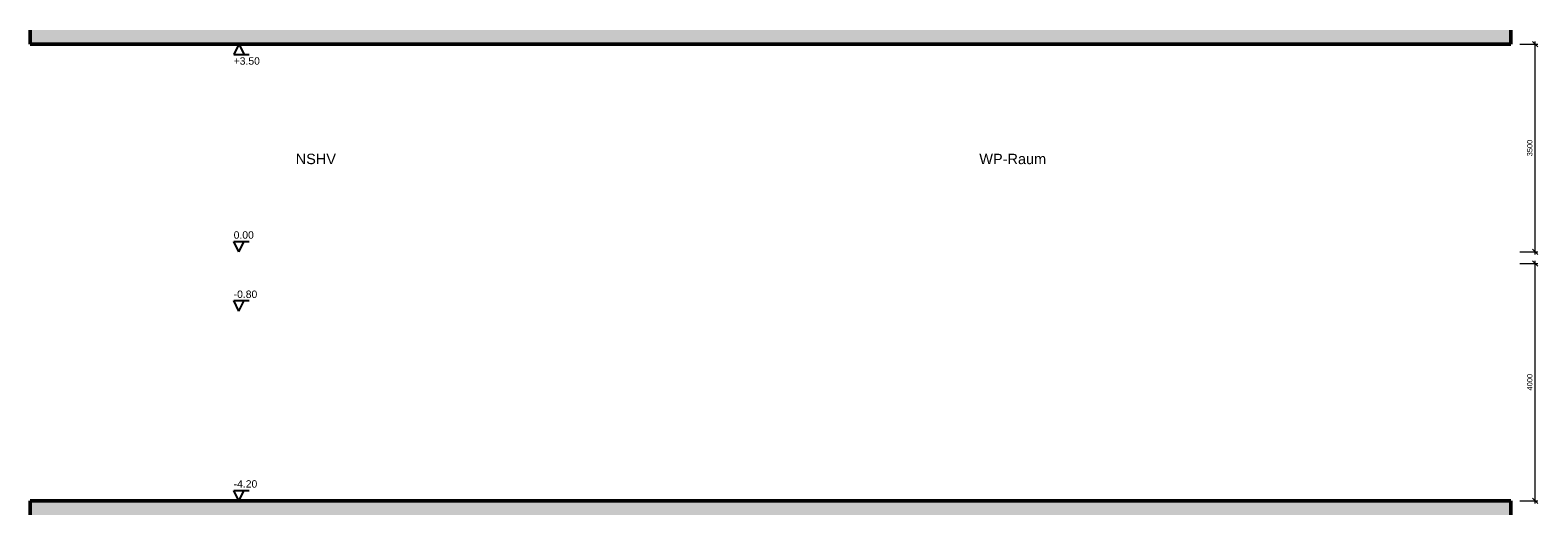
# Model space of a CAD drawing. Header units: millimetres. Extents: x -13200 to 29687, y -53917 to 38791.
# Tile 1 of 5: x 230 to 25646, y -53917 to -45740. Entities that reach past the tile are written whole.
import ezdxf

# ---------------------------------------------------------------- set-up
doc = ezdxf.new("R2010")
doc.units = ezdxf.units.MM
doc.header["$LTSCALE"] = 0.2
doc.layers.get('0').update_dxf_attribs({"lineweight": 18})
for name, color, linetype, lineweight in [('Ax_WA', 8, 'Continuous', 50), ('TGA_H_KOM_Armaturen', 7, 'Continuous', 18), ('TGA_H_TXT_Beschriftung', 7, 'Continuous', 18)]:
    doc.layers.add(name, color=color, linetype=linetype, lineweight=lineweight)
doc.styles.add('Annotative', font='arial.ttf')
doc.styles.add('MEP-Reloaded-M-2.5', font='arial.ttf', dxfattribs={"height": 2.5})
doc.dimstyles.new('Annotative', dxfattribs={"dimscale": 0, "dimtxt": 1.8, "dimasz": 1.8, "dimexe": 0.9, "dimexo": 3, "dimgap": 0.9, "dimtad": 1, "dimdec": 0, "dimdsep": 46, "dimtxsty": 'Annotative', "dimblk": 'OBLIQUE', "dimcen": 0, "dimdle": 0.9, "dimclrd": 256, "dimclre": 256, "dimclrt": 256, "dimadec": 0, "dimazin": 0, "dimtfac": 1, "dimtdec": 0, "dimtofl": 0, "dimtmove": 0, "dimatfit": 3, "dimldrblk": 'OBLIQUE', "dimfxl": 3, "dimtolj": 1, "dimtzin": 0, "dimlwd": -1, "dimlwe": -1, "dimarcsym": 0})

# ---------------------------------------------------------------- blocks, each defined once
blk = doc.blocks.new('4.13-Niveaupfeil')
at = {"linetype": 'Continuous'}
for p, q in [((0, 0), (-1.75, 3.5)), ((-1.75, 3.5), (3.5, 3.5)), ((0, 0), (1.75, 3.5))]:
    blk.add_line(p, q, dxfattribs=at)
blk = doc.blocks.new('_Oblique')
at = {"color": 0, "linetype": 'ByBlock', "lineweight": -2}
blk.add_line((-0.5, -0.5), (0.5, 0.5), dxfattribs=at)
blk = doc.blocks.new('*D914')
at = {"layer": 'Defpoints', "color": 0, "transparency": 16777216}
for p in [(25190, -49679), (25601, -49679), (25190, -53679)]:
    blk.add_point(p, dxfattribs=at)
at = {"layer": 'TGA_H_KOM_Armaturen', "transparency": 16777216}
for p, q in [((25340, -49679), (25646, -49679)), ((25601, -53724), (25601, -49634)), ((25340, -53679), (25646, -53679))]:
    blk.add_line(p, q, dxfattribs=at)
at = {"layer": 'TGA_H_KOM_Armaturen', "transparency": 16777216, "xscale": 90, "yscale": 90, "zscale": 90}
for p, rotation in [((25601, -49679), 90), ((25601, -53679), 270)]:
    blk.add_blockref('_Oblique', p, dxfattribs=dict(at, rotation=rotation))
at = {"layer": 'TGA_H_KOM_Armaturen', "transparency": 16777216, "insert": (25510, -51679), "char_height": 90, "attachment_point": 5, "rotation": 90, "style": 'Annotative'}
blk.add_mtext('\\A1;4000', dxfattribs=at)
blk = doc.blocks.new('*D915')
at = {"layer": 'Defpoints', "color": 0, "transparency": 16777216}
for p in [(25190, -45979), (25601, -45979), (25190, -49479)]:
    blk.add_point(p, dxfattribs=at)
at = {"layer": 'TGA_H_KOM_Armaturen', "transparency": 16777216}
for p, q in [((25340, -45979), (25646, -45979)), ((25601, -49524), (25601, -45934)), ((25340, -49479), (25646, -49479))]:
    blk.add_line(p, q, dxfattribs=at)
at = {"layer": 'TGA_H_KOM_Armaturen', "transparency": 16777216, "xscale": 90, "yscale": 90, "zscale": 90}
for p, rotation in [((25601, -45979), 90), ((25601, -49479), 270)]:
    blk.add_blockref('_Oblique', p, dxfattribs=dict(at, rotation=rotation))
at = {"layer": 'TGA_H_KOM_Armaturen', "transparency": 16777216, "insert": (25510, -47729), "char_height": 90, "attachment_point": 5, "rotation": 90, "style": 'Annotative'}
blk.add_mtext('\\A1;3500', dxfattribs=at)

msp = doc.modelspace()

# ---------------------------------------------------------------- hatches: boundary and pattern name
at = {"layer": 'Ax_WA', "lineweight": 18}
h = msp.add_hatch(dxfattribs=at)
h.set_pattern_fill('ANSI33', color=256, scale=25)
h.set_pattern_definition([(45, (-31416.09, -38909.87), (-112.2532, 112.2532), []), (45, (-31303.83, -38909.87), (-112.2532, 112.2532), [79.375, -39.6875])])
h.paths.add_polyline_path([(230, -45978.7), (25190, -45978.7), (25190, -45739.9), (230, -45739.9)])
h = msp.add_hatch(dxfattribs=at)
h.set_pattern_fill('ANSI33', color=256, scale=25)
h.set_pattern_definition([(45, (-31416.09, -39609.87), (-112.2532, 112.2532), []), (45, (-31303.83, -39609.87), (-112.2532, 112.2532), [79.375, -39.6875])])
h.paths.add_polyline_path([(230, -53678.7), (25190, -53678.7), (25190, -53917.5), (230, -53917.5)])

# ---------------------------------------------------------------- linework, layer by layer
at = {"layer": 'Ax_WA'}
for p, q in [((230, -45739.9), (230, -45978.7)), ((25190, -45978.7), (25190, -45739.9)), ((230, -45978.7), (25190, -45978.7)), ((230, -53678.7), (25190, -53678.7)), ((230, -53917.5), (230, -53678.7)), ((25190, -53678.7), (25190, -53917.5))]:
    msp.add_line(p, q, dxfattribs=at)

# ---------------------------------------------------------------- block references
at = {"layer": 'Defpoints', "xscale": -50, "yscale": 50, "zscale": 50, "rotation": 180}
msp.add_blockref('4.13-Niveaupfeil', (3748.4, -45978.7), dxfattribs=at)
at = {"layer": 'Defpoints', "xscale": 50, "yscale": 50, "zscale": 50}
for p in [(3748.4, -49478.7), (3748.4, -50478.7), (3748.4, -53678.7)]:
    msp.add_blockref('4.13-Niveaupfeil', p, dxfattribs=at)

# ---------------------------------------------------------------- texts
at = {"layer": 'Defpoints', "char_height": 125, "style": 'MEP-Reloaded-M-2.5'}
for s, insert, attachment_point in [('+3.50', (3660.9, -46197.7), 1), ('0.00', (3660.9, -49259.6), 7), ('-0.80', (3660.9, -50259.6), 7), ('-4.20', (3660.9, -53459.6), 7)]:
    msp.add_mtext(s, dxfattribs=dict(at, insert=insert, attachment_point=attachment_point))
at = {"layer": 'TGA_H_TXT_Beschriftung', "char_height": 175, "attachment_point": 5, "style": 'MEP-Reloaded-M-2.5'}
for s, insert in [('NSHV', (5046.2, -47913.8, 800)), ('WP-Raum', (16794.3, -47913.8, 800))]:
    msp.add_mtext(s, dxfattribs=dict(at, insert=insert))

# ---------------------------------------------------------------- dimensions: what is measured, and where the dimension line sits
at = {"layer": 'TGA_H_KOM_Armaturen'}
for base, p1, p2, picture, middle in [((25601.4, -45978.7), (25190, -49478.7), (25190, -45978.7), '*D915', (25510.4, -47728.7)), ((25601.4, -49678.7), (25190, -53678.7), (25190, -49678.7), '*D914', (25510.4, -51678.7))]:
    dim = msp.add_linear_dim(base=base, p1=p1, p2=p2, angle=90, dimstyle='Annotative', dxfattribs=at)
    dim.commit()
    dim.dimension.update_dxf_attribs({"geometry": picture, "text_midpoint": middle})

doc.saveas('drawing.dxf')
